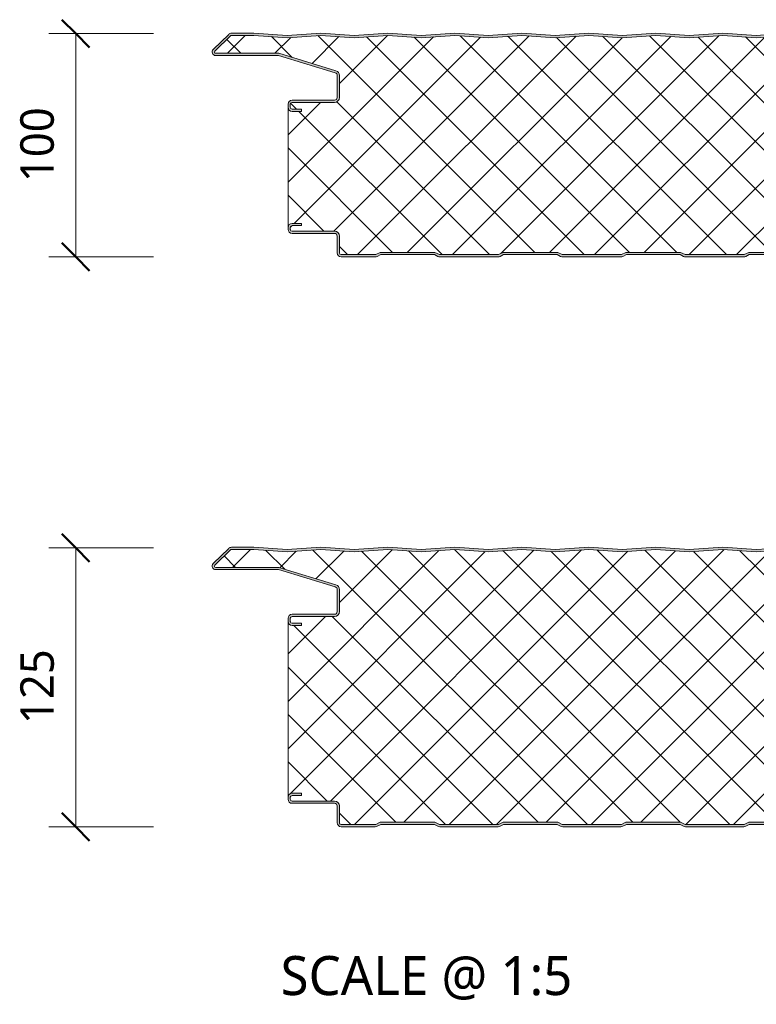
# Model space of a CAD drawing. Header units: millimetres. Extents: x 4765 to 12978, y -1786 to 7163.
# Tile 4 of 13: x 4765 to 5095, y 6337 to 6778. Entities that reach past the tile are written whole.
import ezdxf

# ---------------------------------------------------------------- set-up
doc = ezdxf.new("R2010")
doc.units = ezdxf.units.MM
for name, color, linetype, lineweight in [('A-ANNO-DIMS', 211, 'Continuous', 9), ('A-ANNO-DIMS-5', 211, 'Continuous', 9), ('A-DETL-GENF', 92, 'Continuous', 13), ('G-ANNO-TEXT', 231, 'Continuous', 9)]:
    doc.layers.add(name, color=color, linetype=linetype, lineweight=lineweight)
doc.styles.add('Yu Gothic', font='Yu Gothic.ttf', dxfattribs={"height": 15})
doc.styles.add('Yu Gothic_1', font='Yu Gothic.ttf', dxfattribs={"height": 17.5})
doc.dimstyles.new('Diagonal', dxfattribs={"dimscale": 304.8, "dimtxt": 17.413553, "dimasz": 0.04101, "dimexe": 0.03937, "dimexo": 0.024606, "dimgap": 0.024606, "dimtad": 1, "dimdec": 0, "dimzin": 0, "dimdsep": 46, "dimtxsty": 'Yu Gothic', "dimblk1": 'OBLIQUE', "dimblk2": 'OBLIQUE', "dimsah": 1, "dimcen": 0.09, "dimazin": 0, "dimtfac": 1, "dimtdec": 4, "dimtix": 1, "dimtmove": 0, "dimatfit": 3, "dimfxl": 1, "dimtvp": 1, "dimtfill": 1, "dimtolj": 1, "dimtzin": 0, "dimarcsym": 2})

# ---------------------------------------------------------------- blocks, each defined once
blk = doc.blocks.new('HFX 1000 - SATINLINE - FINELINE - HFX 1000 100mm - SATINLINE - FINELINE-4519711-JOINT 14')
at = {"layer": 'A-DETL-GENF'}
h = blk.add_hatch(color=256, dxfattribs=at)
h.paths.add_polyline_path([(1.8, 0), (17.49, 0.06), (17.94, 0.22), (19.54, 1), (43.5, 1), (45.51, 0.06), (46, 0), (72.49, 0.06), (72.94, 0.22), (74.5, 1), (98.59, 0.96), (100.51, 0.06), (101, 0), (127.49, 0.06), (127.94, 0.22), (129.5, 1), (153.54, 0.98), (155.51, 0.06), (156, 0), (182.49, 0.06), (182.94, 0.22), (184.5, 1), (208.5, 1), (210.51, 0.06), (211, 0), (237.49, 0.06), (237.94, 0.22), (239.5, 1), (263.5, 1), (265.51, 0.06), (266, 0), (292.49, 0.06), (292.94, 0.22), (294.5, 1), (318.5, 1), (320.51, 0.06), (321, 0), (347.49, 0.06), (347.94, 0.22), (349.5, 1), (373.5, 1), (375.51, 0.06), (376, 0), (402.49, 0.06), (402.94, 0.22), (404.5, 1), (428.59, 0.96), (430.51, 0.06), (431, 0), (457.49, 0.06), (457.94, 0.22), (459.5, 1), (483.5, 1), (485.51, 0.06), (486, 0), (512.49, 0.06), (512.94, 0.22), (514.5, 1), (538.5, 1), (540.51, 0.06), (541, 0), (567.49, 0.06), (567.94, 0.22), (569.5, 1), (593.5, 1), (595.51, 0.06), (596, 0), (622.49, 0.06), (622.94, 0.22), (624.5, 1), (648.5, 1), (650.51, 0.06), (651, 0), (677.49, 0.06), (677.94, 0.22), (679.5, 1), (703.5, 1), (705.51, 0.06), (706, 0), (732.49, 0.06), (732.94, 0.22), (734.5, 1), (758.5, 1), (760.51, 0.06), (761, 0), (787.49, 0.06), (787.94, 0.22), (789.5, 1), (813.54, 0.98), (815.51, 0.06), (816, 0), (842.49, 0.06), (842.94, 0.22), (844.5, 1), (868.5, 1), (870.51, 0.06), (871, 0), (897.49, 0.06), (897.94, 0.22), (899.5, 1), (923.5, 1), (925.51, 0.06), (926, 0), (952.49, 0.06), (952.94, 0.22), (954.5, 1), (978.5, 1), (980.51, 0.06), (981, 0), (996.6, 0.05), (996.67, 0.06), (997.1, 0.24), (997.48, 0.53), (997.76, 0.9), (997.94, 1.33), (998, 2.18), (998, 5.96), (997.9, 6.53), (997.76, 6.86), (997.48, 7.23), (997, 7.58), (993.22, 9.76), (992.72, 9.95), (992.32, 10), (978.89, 10.04), (978.6, 10.16), (978.35, 10.35), (978.16, 10.6), (978.04, 10.89), (978, 11.2), (978, 13.2), (977.94, 13.67), (977.76, 14.1), (977.48, 14.47), (977, 14.8), (976.67, 14.94), (976.2, 15), (972, 15), (972, 14), (976.41, 13.97), (976.77, 13.77), (976.98, 13.41), (977, 13.2), (977, 11.2), (977.08, 10.63), (977.38, 9.99), (977.65, 9.64), (978.1, 9.29), (978.74, 9.06), (979.2, 9), (992.54, 9), (996.77, 6.53), (996.98, 6.17), (997, 5.96), (996.98, 1.59), (996.77, 1.23), (996.41, 1.03), (996.2, 1), (980.74, 1), (978.63, 2), (954.27, 2), (952.27, 1), (925.74, 1), (923.74, 2), (899.27, 2), (897.27, 1), (870.74, 1), (868.74, 2), (844.27, 2), (842.27, 1), (815.74, 1), (813.74, 2), (789.27, 2), (787.27, 1), (760.74, 1), (758.74, 2), (734.27, 2), (732.27, 1), (705.74, 1), (703.74, 2), (679.27, 2), (677.27, 1), (650.74, 1), (648.74, 2), (624.27, 2), (622.27, 1), (595.74, 1), (593.74, 2), (569.27, 2), (567.27, 1), (540.74, 1), (538.74, 2), (514.27, 2), (512.27, 1), (485.74, 1), (483.74, 2), (459.27, 2), (457.27, 1), (430.74, 1), (428.74, 2), (404.27, 2), (402.27, 1), (375.74, 1), (373.74, 2), (349.27, 2), (347.27, 1), (320.74, 1), (318.74, 2), (294.27, 2), (292.27, 1), (265.74, 1), (263.74, 2), (239.27, 2), (237.27, 1), (210.74, 1), (208.74, 2), (184.27, 2), (182.27, 1), (155.74, 1), (153.74, 2), (129.27, 2), (127.27, 1), (100.74, 1), (98.74, 2), (74.27, 2), (72.27, 1), (45.74, 1), (43.74, 2), (19.27, 2), (17.27, 1), (1.59, 1.03), (1.23, 1.23), (1.03, 1.59), (1, 2), (1, 9.3), (0.87, 9.99), (0.71, 10.4), (0.36, 10.86), (-0.1, 11.21), (-0.63, 11.43), (-1.2, 11.5), (-20.41, 11.53), (-20.77, 11.73), (-20.97, 12.09), (-21, 12.3), (-20.97, 13.41), (-20.77, 13.77), (-20.41, 13.97), (-20.2, 14), (-16, 14), (-16, 15), (-20.2, 15), (-20.81, 14.88), (-21.25, 14.64), (-21.59, 14.31), (-21.84, 13.91), (-21.97, 13.46), (-22, 13.2), (-21.98, 12.18), (-21.94, 11.83), (-21.76, 11.4), (-21.47, 11.03), (-21, 10.7), (-20.67, 10.56), (-20.2, 10.5), (-0.89, 10.46), (-0.6, 10.34), (-0.23, 9.99), (-0.16, 9.9), (-0.04, 9.61), (0, 9.3), (0, 1.8), (0.1, 1.23), (0.24, 0.9), (0.53, 0.53), (1, 0.2), (1.33, 0.06), (1.59, 0.03)])
h.paths.add_polyline_path([(972, 65.19), (976.2, 65.19), (976.67, 65.26), (977.1, 65.44), (977.48, 65.72), (977.76, 66.09), (977.94, 66.53), (978, 66.99), (978.04, 69.31), (978.16, 69.59), (978.35, 69.84), (978.63, 70.05), (978.89, 70.15), (979.2, 70.19), (992.72, 70.25), (992.79, 70.26), (993.22, 70.44), (997.1, 72.67), (997.48, 72.96), (997.76, 73.33), (997.94, 73.77), (998, 74.62), (998, 78.39), (997.9, 78.96), (997.76, 79.29), (997.48, 79.67), (997, 79.99), (996.6, 80.14), (996.04, 80.19), (966.7, 80.16), (966.36, 80.06), (965.76, 79.67), (965.38, 79.4), (964.92, 79.33), (964.48, 79.48), (963.68, 80.04), (963.32, 80.16), (962.95, 80.19), (953.89, 80.24), (953.47, 80.46), (953.35, 80.55), (953.16, 80.79), (953.04, 81.08), (953, 81.39), (953, 88.39), (952.9, 88.97), (952.76, 89.29), (952.48, 89.67), (952, 89.99), (951.67, 90.13), (951.1, 90.19), (913.85, 90.23), (913.56, 90.35), (913.07, 90.77), (903.62, 99.92), (903.28, 100.09), (902.91, 100.18), (902.53, 100.19), (892.52, 100.19), (877.58, 99.2), (862.66, 100.2), (847.58, 99.2), (832.66, 100.2), (817.58, 99.2), (802.66, 100.2), (787.58, 99.2), (772.66, 100.2), (757.58, 99.2), (742.66, 100.2), (727.58, 99.2), (712.66, 100.2), (697.58, 99.2), (682.66, 100.2), (667.58, 99.2), (652.66, 100.2), (637.58, 99.2), (622.66, 100.2), (607.58, 99.2), (592.66, 100.2), (577.58, 99.2), (562.66, 100.2), (547.58, 99.2), (532.66, 100.2), (517.58, 99.2), (502.66, 100.2), (487.58, 99.2), (472.66, 100.2), (457.58, 99.2), (442.66, 100.2), (427.58, 99.2), (412.66, 100.2), (397.58, 99.2), (382.66, 100.2), (367.58, 99.2), (352.66, 100.2), (337.58, 99.2), (322.66, 100.2), (307.58, 99.2), (292.66, 100.2), (277.58, 99.2), (262.66, 100.2), (247.58, 99.2), (232.66, 100.2), (217.58, 99.2), (202.66, 100.2), (187.58, 99.2), (172.66, 100.2), (157.58, 99.2), (142.66, 100.2), (127.58, 99.2), (112.66, 100.2), (97.58, 99.2), (82.66, 100.2), (67.58, 99.2), (52.66, 100.2), (37.58, 99.2), (22.66, 100.2), (7.58, 99.2), (-7.34, 100.2), (-22.42, 99.2), (-37.34, 100.19), (-47.33, 100.19), (-47.79, 100.14), (-48.22, 99.96), (-48.59, 99.68), (-55.75, 92.65), (-55.95, 92.11), (-55.99, 91.93), (-55.95, 91.44), (-55.88, 91.19), (-55.7, 90.86), (-55.44, 90.58), (-55.13, 90.37), (-54.54, 90.21), (-54.4, 90.19), (-26.2, 90.15), (-0.56, 82.27), (-0.33, 82.09), (-0.14, 81.82), (-0.04, 81.56), (0, 81.26), (-0.04, 71.08), (-0.16, 70.79), (-0.35, 70.55), (-0.6, 70.36), (-0.89, 70.24), (-1.2, 70.19), (-20.2, 70.19), (-20.67, 70.13), (-21.1, 69.95), (-21.47, 69.67), (-21.76, 69.29), (-21.94, 68.86), (-22, 68.04), (-22, 66.99), (-21.94, 66.53), (-21.76, 66.09), (-21.47, 65.72), (-21.1, 65.44), (-20.67, 65.26), (-20.2, 65.19), (-16, 65.19), (-16, 66.19), (-20.41, 66.22), (-20.77, 66.43), (-20.97, 66.79), (-21, 66.99), (-20.97, 68.6), (-20.77, 68.96), (-20.41, 69.17), (-20.2, 69.19), (-1.2, 69.19), (-0.63, 69.27), (-0.1, 69.49), (0.47, 69.99), (0.71, 70.29), (0.93, 70.83), (1, 71.39), (1, 81.26), (0.93, 81.83), (0.71, 82.36), (0.39, 82.79), (-0.05, 83.14), (-0.56, 83.37), (-26.2, 91.19), (-54.54, 91.21), (-54.82, 91.37), (-54.97, 91.62), (-54.99, 91.87), (-54.88, 92.14), (-54.67, 92.37), (-47.66, 99.19), (-37.37, 99.19), (-22.33, 98.19), (-7.34, 99.2), (7.66, 98.19), (22.66, 99.2), (37.66, 98.19), (52.66, 99.2), (67.66, 98.19), (82.66, 99.2), (97.66, 98.19), (112.66, 99.2), (127.66, 98.19), (142.66, 99.2), (157.66, 98.19), (172.66, 99.2), (187.66, 98.19), (202.66, 99.2), (217.66, 98.19), (232.66, 99.2), (247.66, 98.19), (262.66, 99.2), (277.66, 98.19), (292.66, 99.2), (307.66, 98.19), (322.66, 99.2), (337.66, 98.19), (352.66, 99.2), (367.66, 98.19), (382.66, 99.2), (397.66, 98.19), (412.66, 99.2), (427.66, 98.19), (442.66, 99.2), (457.66, 98.19), (472.66, 99.2), (487.66, 98.19), (502.66, 99.2), (517.66, 98.19), (532.66, 99.2), (547.66, 98.19), (562.66, 99.2), (577.66, 98.19), (592.66, 99.2), (607.66, 98.19), (622.66, 99.2), (637.66, 98.19), (652.66, 99.2), (667.66, 98.19), (682.66, 99.2), (697.66, 98.19), (713.04, 99.17), (727.66, 98.19), (742.66, 99.2), (757.66, 98.19), (772.66, 99.2), (787.66, 98.19), (802.66, 99.2), (817.66, 98.19), (832.66, 99.2), (847.66, 98.19), (862.66, 99.2), (877.66, 98.19), (892.56, 99.19), (902.99, 99.19), (912.62, 89.82), (913.07, 89.48), (913.59, 89.27), (914.15, 89.19), (951.41, 89.17), (951.77, 88.96), (951.98, 88.6), (952, 88.39), (952, 81.39), (952.08, 80.83), (952.3, 80.29), (952.65, 79.84), (953.1, 79.49), (953.63, 79.27), (954.2, 79.19), (963.35, 79.19), (963.67, 78.83), (964.07, 78.56), (964.52, 78.39), (965, 78.33), (965.66, 78.45), (965.93, 78.56), (966.33, 78.83), (966.65, 79.19), (996.41, 79.17), (996.77, 78.96), (996.98, 78.6), (997, 78.39), (996.98, 74.03), (996.77, 73.67), (996.6, 73.54), (992.54, 71.19), (979.2, 71.19), (978.63, 71.12), (978.1, 70.9), (977.65, 70.55), (977.25, 69.99), (977.08, 69.56), (977, 68.99), (976.98, 66.79), (976.77, 66.43), (976.41, 66.22), (976.19, 66.19), (972, 66.19)])
h = blk.add_hatch(dxfattribs=at)
h.set_pattern_fill('FP_3', color=256, style=0, pattern_type=2)
h.set_pattern_definition([(45, (-4907.427, -6672.201), (-10.606602, 10.606602), []), (135, (-4907.427, -6672.201), (-10.606602, -10.606602), [])])
h.paths.add_polyline_path([(17.27, 1), (19.27, 2), (43.74, 2), (45.74, 1), (72.27, 1), (74.27, 2), (98.74, 2), (100.74, 1), (127.27, 1), (129.27, 2), (153.74, 2), (155.74, 1), (182.27, 1), (184.27, 2), (208.74, 2), (210.74, 1), (237.27, 1), (239.27, 2), (263.74, 2), (265.74, 1), (292.27, 1), (294.27, 2), (318.74, 2), (320.74, 1), (347.27, 1), (349.27, 2), (373.74, 2), (375.74, 1), (402.27, 1), (404.27, 2), (428.74, 2), (430.74, 1), (457.27, 1), (459.27, 2), (483.74, 2), (485.74, 1), (512.27, 1), (514.27, 2), (538.74, 2), (540.74, 1), (567.27, 1), (569.27, 2), (593.74, 2), (595.74, 1), (622.27, 1), (624.27, 2), (648.74, 2), (650.74, 1), (677.27, 1), (679.27, 2), (703.74, 2), (705.74, 1), (732.27, 1), (734.27, 2), (758.74, 2), (760.74, 1), (787.27, 1), (789.27, 2), (813.74, 2), (815.74, 1), (842.27, 1), (844.27, 2), (868.74, 2), (870.74, 1), (897.27, 1), (899.27, 2), (923.74, 2), (925.74, 1), (952.27, 1), (954.27, 2), (978.74, 2), (980.74, 1), (996.41, 1.03), (996.77, 1.23), (996.9, 1.4), (997, 1.8), (997, 5.96), (996.9, 6.36), (996.6, 6.65), (992.54, 9), (979.2, 9), (978.63, 9.07), (978.1, 9.29), (977.65, 9.64), (977.3, 10.1), (977.08, 10.63), (977, 11.2), (977, 13.2), (976.9, 13.6), (976.6, 13.89), (976.2, 14), (972, 14), (972, 15), (976.2, 15), (976.67, 14.94), (977.1, 14.76), (977.48, 14.47), (977.76, 14.1), (977.94, 13.67), (978, 13.2), (978, 66.99), (977.94, 66.53), (977.76, 66.09), (977.48, 65.72), (977.1, 65.44), (976.67, 65.26), (976.2, 65.19), (972, 65.19), (972, 66.19), (976.41, 66.22), (976.77, 66.43), (976.9, 66.59), (977, 66.99), (977, 68.99), (977.08, 69.56), (977.3, 70.09), (977.65, 70.55), (978.1, 70.9), (978.63, 71.12), (979.2, 71.19), (992.54, 71.19), (996.77, 73.67), (996.9, 73.83), (997, 74.23), (997, 78.39), (996.9, 78.79), (996.6, 79.09), (996.2, 79.19), (966.65, 79.19), (966.33, 78.83), (965.93, 78.56), (965.48, 78.39), (965, 78.33), (964.52, 78.39), (964.07, 78.56), (963.67, 78.83), (963.35, 79.19), (954.2, 79.19), (953.63, 79.27), (953.1, 79.49), (952.65, 79.84), (952.3, 80.29), (952.08, 80.83), (952, 81.39), (952, 88.39), (951.9, 88.79), (951.6, 89.09), (951.2, 89.19), (914.15, 89.19), (913.59, 89.27), (913.07, 89.48), (912.62, 89.82), (902.99, 99.19), (892.56, 99.19), (877.66, 98.19), (862.66, 99.2), (847.66, 98.19), (832.66, 99.2), (817.66, 98.19), (802.66, 99.2), (787.66, 98.19), (772.66, 99.2), (757.66, 98.19), (742.66, 99.2), (727.66, 98.19), (712.66, 99.2), (697.66, 98.19), (682.66, 99.2), (667.66, 98.19), (652.66, 99.2), (637.66, 98.19), (622.66, 99.2), (607.66, 98.19), (592.66, 99.2), (577.66, 98.19), (562.66, 99.2), (547.66, 98.19), (532.66, 99.2), (517.66, 98.19), (502.66, 99.2), (487.66, 98.19), (472.66, 99.2), (457.66, 98.19), (442.66, 99.2), (427.66, 98.19), (412.66, 99.2), (397.66, 98.19), (382.66, 99.2), (367.66, 98.19), (352.66, 99.2), (337.66, 98.19), (322.66, 99.2), (307.66, 98.19), (292.66, 99.2), (277.66, 98.19), (262.66, 99.2), (247.66, 98.19), (232.66, 99.2), (217.66, 98.19), (202.66, 99.2), (187.66, 98.19), (172.66, 99.2), (157.66, 98.19), (142.66, 99.2), (127.66, 98.19), (112.66, 99.2), (97.66, 98.19), (82.66, 99.2), (67.66, 98.19), (52.66, 99.2), (37.66, 98.19), (22.66, 99.2), (7.66, 98.19), (-7.34, 99.2), (-22.33, 98.19), (-37.37, 99.19), (-47.66, 99.19), (-54.91, 92.11), (-54.97, 91.99), (-54.95, 91.57), (-54.79, 91.34), (-54.54, 91.21), (-54.4, 91.19), (-26.2, 91.19), (-0.56, 83.37), (-0.05, 83.14), (0.39, 82.79), (0.72, 82.34), (0.93, 81.82), (1, 81.26), (1, 71.39), (0.93, 70.83), (0.71, 70.29), (0.36, 69.84), (-0.1, 69.49), (-0.63, 69.27), (-1.2, 69.19), (-20.41, 69.17), (-20.77, 68.96), (-20.89, 68.79), (-21, 68.39), (-21, 66.99), (-20.89, 66.59), (-20.6, 66.3), (-20.2, 66.19), (-16, 66.19), (-16, 65.19), (-20.2, 65.19), (-20.67, 65.26), (-21.1, 65.44), (-21.47, 65.72), (-21.76, 66.09), (-21.94, 66.53), (-22, 66.99), (-22, 13.2), (-21.94, 13.67), (-21.76, 14.1), (-21.47, 14.47), (-21.1, 14.76), (-20.67, 14.94), (-20.2, 15), (-16, 15), (-16, 14), (-20.41, 13.97), (-20.77, 13.77), (-20.89, 13.6), (-21, 13.2), (-21, 12.3), (-20.89, 11.9), (-20.6, 11.61), (-20.2, 11.5), (-1.2, 11.5), (-0.63, 11.43), (-0.1, 11.21), (0.36, 10.86), (0.71, 10.4), (0.93, 9.87), (1, 9.3), (1, 1.8), (1.11, 1.4), (1.4, 1.11), (1.8, 1)])
for p, q in [((-48.59, 99.68), (-55.51, 92.94)), ((-47.66, 99.19), (-54.82, 92.22)), ((-37.37, 99.19), (-47.66, 99.19)), ((-37.34, 100.19), (-47.33, 100.19)), ((-22.33, 98.19), (-37.37, 99.19)), ((-22.34, 99.19), (-37.34, 100.19)), ((-7.34, 100.2), (-22.34, 99.19)), ((-7.34, 99.2), (-22.33, 98.19)), ((7.66, 99.19), (-7.34, 100.2)), ((7.66, 98.19), (-7.34, 99.2)), ((22.66, 100.2), (7.66, 99.19)), ((22.66, 99.2), (7.66, 98.19)), ((37.66, 99.19), (22.66, 100.2)), ((37.66, 98.19), (22.66, 99.2)), ((52.66, 100.2), (37.66, 99.19)), ((52.66, 99.2), (37.66, 98.19)), ((67.66, 99.19), (52.66, 100.2)), ((67.66, 98.19), (52.66, 99.2)), ((82.66, 100.2), (67.66, 99.19)), ((82.66, 99.2), (67.66, 98.19)), ((97.66, 99.19), (82.66, 100.2)), ((97.66, 98.19), (82.66, 99.2)), ((112.66, 100.2), (97.66, 99.19)), ((112.66, 99.2), (97.66, 98.19)), ((127.66, 99.19), (112.66, 100.2)), ((127.66, 98.19), (112.66, 99.2)), ((142.66, 100.2), (127.66, 99.19)), ((142.66, 99.2), (127.66, 98.19)), ((157.66, 99.19), (142.66, 100.2)), ((157.66, 98.19), (142.66, 99.2)), ((172.66, 100.2), (157.66, 99.19)), ((172.66, 99.2), (157.66, 98.19)), ((187.66, 99.19), (172.66, 100.2)), ((187.66, 98.19), (172.66, 99.2)), ((202.66, 100.2), (187.66, 99.19)), ((202.66, 99.2), (187.66, 98.19)), ((-54.4, 91.19), (-26.2, 91.19)), ((-54.4, 90.19), (-26.35, 90.19)), ((-26.35, 90.19), (-0.85, 82.41)), ((-26.2, 91.19), (-0.56, 83.37)), ((0, 81.26), (0, 71.39)), ((1, 81.26), (1, 71.39)), ((-22, 68.39), (-22, 66.99)), ((-22, 66.99), (-22, 13.2)), ((-21, 68.39), (-21, 66.99)), ((-1.2, 70.19), (-20.2, 70.19)), ((-1.2, 69.19), (-20.2, 69.19)), ((-20.2, 66.19), (-16, 66.19)), ((-16, 66.19), (-16, 65.19)), ((-16, 65.19), (-20.2, 65.19)), ((-20.2, 15), (-16, 15)), ((-16, 14), (-20.2, 14)), ((-16, 15), (-16, 14)), ((-22, 13.2), (-22, 12.3)), ((-21, 13.2), (-21, 12.3)), ((-20.2, 11.5), (-1.2, 11.5)), ((-20.2, 10.5), (-1.2, 10.5)), ((0, 9.3), (0, 1.8)), ((1, 9.3), (1, 1.8)), ((1.8, 1), (17.27, 1)), ((17.27, 1), (19.27, 2)), ((17.94, 0.22), (19.5, 1)), ((19.27, 2), (43.74, 2)), ((19.5, 1), (43.5, 1)), ((43.5, 1), (45.06, 0.22)), ((43.74, 2), (45.74, 1)), ((45.74, 1), (72.27, 1)), ((72.27, 1), (74.27, 2)), ((72.94, 0.22), (74.5, 1)), ((74.27, 2), (98.74, 2)), ((74.5, 1), (98.5, 1)), ((98.5, 1), (100.06, 0.22)), ((98.74, 2), (100.74, 1)), ((100.74, 1), (127.27, 1)), ((127.27, 1), (129.27, 2)), ((127.94, 0.22), (129.5, 1)), ((129.27, 2), (153.74, 2)), ((129.5, 1), (153.5, 1)), ((153.5, 1), (155.06, 0.22)), ((153.74, 2), (155.74, 1)), ((155.74, 1), (182.27, 1)), ((182.27, 1), (184.27, 2)), ((182.94, 0.22), (184.5, 1)), ((184.27, 2), (208.74, 2)), ((184.5, 1), (208.5, 1)), ((1.8, 0), (17.01, 0)), ((46, 0), (72.01, 0)), ((101, 0), (127.01, 0)), ((156, 0), (182.01, 0))]:
    blk.add_line(p, q, dxfattribs=at)
for centre, radius, start, end in [((-47.33, 98.39), 1.8, 90, 134.2415), ((-54.4, 91.79), 1.6, 134.2415, 270), ((-54.4, 91.79), 0.6, 134.2415, 270), ((-1.2, 81.26), 1.2, 0, 73.0233), ((-1.2, 81.26), 2.2, 0, 73.0233), ((-1.2, 71.39), 1.2, 270, 0), ((-1.2, 71.39), 2.2, 270, 0), ((-20.2, 68.39), 1.8, 90, 180), ((-20.2, 66.99), 1.8, 180, 270), ((-20.2, 68.39), 0.8, 90, 180), ((-20.2, 68.39), 0.8, 150, 180), ((-20.2, 66.99), 0.8, 180, 210), ((-20.2, 66.99), 0.8, 180, 270), ((-20.2, 13.2), 1.8, 90, 179.9117), ((-20.2, 13.2), 0.8, 90, 180), ((-20.2, 13.2), 0.8, 150, 180), ((-20.2, 12.3), 1.8, 180, 270), ((-20.2, 12.3), 0.8, 180, 210), ((-20.2, 12.3), 0.8, 180, 270), ((-1.2, 9.3), 2.2, 0, 90), ((-1.2, 9.3), 1.2, 360, 90), ((1.8, 1.8), 1.8, 180, 270), ((1.8, 1.8), 0.8, 180, 210), ((1.8, 1.8), 0.8, 180, 270), ((17.01, 2.1), 2.1, 270, 296.5651), ((46, 2.1), 2.1, 243.4349, 270), ((72.01, 2.1), 2.1, 270, 296.5651), ((101, 2.1), 2.1, 243.4349, 270), ((127.01, 2.1), 2.1, 270, 296.5651), ((156, 2.1), 2.1, 243.4349, 270), ((182.01, 2.1), 2.1, 270, 296.5651)]:
    blk.add_arc(centre, radius, start, end, dxfattribs=at)
blk = doc.blocks.new('HFX 1000 - SATINLINE - FINELINE - HFX 1000 125mm - SATINLINE - FINELINE-4519713-JOINT 14')
at = {"layer": 'A-DETL-GENF'}
h = blk.add_hatch(color=256, dxfattribs=at)
h.paths.add_polyline_path([(3.1, 0), (17.49, 0.06), (17.94, 0.22), (19.5, 1), (43.54, 0.98), (45.51, 0.06), (46, 0), (72.49, 0.06), (72.94, 0.22), (74.5, 1), (98.5, 1), (100.51, 0.06), (101, 0), (127.49, 0.06), (127.94, 0.22), (129.5, 1), (153.5, 1), (155.51, 0.06), (156, 0), (182.49, 0.06), (182.94, 0.22), (184.5, 1), (208.5, 1), (210.51, 0.06), (211, 0), (237.49, 0.06), (237.94, 0.22), (239.5, 1), (263.5, 1), (265.51, 0.06), (266, 0), (292.49, 0.06), (292.94, 0.22), (294.5, 1), (318.5, 1), (320.51, 0.06), (321, 0), (347.49, 0.06), (347.94, 0.22), (349.5, 1), (373.54, 0.98), (375.51, 0.06), (376, 0), (402.49, 0.06), (402.94, 0.22), (404.5, 1), (428.5, 1), (430.51, 0.06), (431, 0), (457.49, 0.06), (457.94, 0.22), (459.5, 1), (483.5, 1), (485.51, 0.06), (486, 0), (512.49, 0.06), (512.94, 0.22), (514.5, 1), (538.5, 1), (540.51, 0.06), (541, 0), (567.49, 0.06), (567.94, 0.22), (569.5, 1), (593.5, 1), (595.51, 0.06), (596, 0), (622.49, 0.06), (622.94, 0.22), (624.5, 1), (648.5, 1), (650.51, 0.06), (651, 0), (677.49, 0.06), (677.94, 0.22), (679.5, 1), (703.5, 1), (705.51, 0.06), (706, 0), (732.49, 0.06), (732.94, 0.22), (734.5, 1), (758.5, 1), (760.51, 0.06), (761, 0), (787.49, 0.06), (787.94, 0.22), (789.5, 1), (813.5, 1), (815.51, 0.06), (816, 0), (842.49, 0.06), (842.94, 0.22), (844.5, 1), (868.5, 1), (870.51, 0.06), (871, 0), (897.49, 0.06), (897.94, 0.22), (899.5, 1), (923.5, 1), (925.51, 0.06), (926, 0), (952.49, 0.06), (952.94, 0.22), (954.5, 1), (978.5, 1), (980.51, 0.06), (981, 0), (996.6, 0.05), (996.67, 0.06), (997.1, 0.24), (997.48, 0.53), (997.76, 0.9), (997.94, 1.33), (998, 2.18), (998, 5.96), (997.9, 6.53), (997.76, 6.86), (997.48, 7.23), (997, 7.58), (993.22, 9.76), (992.72, 9.95), (992.32, 10), (978.89, 10.04), (978.44, 10.29), (978.35, 10.35), (978.16, 10.6), (978.04, 10.89), (978, 11.2), (978, 13.2), (977.94, 13.67), (977.76, 14.1), (977.48, 14.47), (977, 14.8), (976.67, 14.94), (976.2, 15), (972, 15), (972, 14), (976.41, 13.97), (976.77, 13.77), (976.98, 13.41), (977, 13.2), (977, 11.2), (977.08, 10.63), (977.3, 10.1), (977.65, 9.64), (978.1, 9.29), (978.74, 9.06), (979.2, 9), (992.54, 9), (996.77, 6.53), (996.98, 6.17), (997, 5.96), (996.98, 1.59), (996.77, 1.23), (996.41, 1.03), (996.2, 1), (980.74, 1), (978.63, 2), (954.27, 2), (952.27, 1), (925.74, 1), (923.74, 2), (899.27, 2), (897.27, 1), (870.74, 1), (868.74, 2), (844.27, 2), (842.27, 1), (815.74, 1), (813.74, 2), (789.27, 2), (787.27, 1), (760.74, 1), (758.74, 2), (734.27, 2), (732.27, 1), (705.74, 1), (703.74, 2), (679.27, 2), (677.27, 1), (650.74, 1), (648.74, 2), (624.27, 2), (622.27, 1), (595.74, 1), (593.74, 2), (569.27, 2), (567.27, 1), (540.74, 1), (538.74, 2), (514.27, 2), (512.27, 1), (485.74, 1), (483.74, 2), (459.27, 2), (457.27, 1), (430.74, 1), (428.74, 2), (404.27, 2), (402.27, 1), (375.74, 1), (373.74, 2), (349.27, 2), (347.27, 1), (320.74, 1), (318.74, 2), (294.27, 2), (292.27, 1), (265.74, 1), (263.74, 2), (239.27, 2), (237.27, 1), (210.74, 1), (208.74, 2), (184.27, 2), (182.27, 1), (155.74, 1), (153.74, 2), (129.27, 2), (127.27, 1), (100.74, 1), (98.74, 2), (74.27, 2), (72.27, 1), (45.74, 1), (43.74, 2), (19.27, 2), (17.27, 1), (1.59, 1.03), (1.23, 1.23), (1.03, 1.59), (1, 2), (1, 9.3), (0.93, 9.87), (0.71, 10.4), (0.36, 10.86), (-0.1, 11.21), (-0.63, 11.43), (-1.2, 11.5), (-20.41, 11.53), (-20.77, 11.73), (-20.97, 12.09), (-21, 12.3), (-20.97, 13.41), (-20.77, 13.77), (-20.41, 13.97), (-20.2, 14), (-16, 14), (-16, 15), (-20.2, 15), (-20.81, 14.88), (-21.25, 14.64), (-21.59, 14.31), (-21.84, 13.91), (-21.97, 13.46), (-22, 13.2), (-21.98, 12.18), (-21.94, 11.83), (-21.76, 11.4), (-21.47, 11.03), (-21, 10.7), (-20.67, 10.56), (-20.2, 10.5), (-0.89, 10.46), (-0.53, 10.29), (-0.35, 10.15), (-0.1, 9.75), (-0.04, 9.61), (0, 9.3), (0, 1.8), (0.1, 1.23), (0.24, 0.9), (0.53, 0.53), (1, 0.2), (1.33, 0.06), (1.9, 0), (2.8, 0)])
h.paths.add_polyline_path([(972, 90.19), (976.2, 90.19), (976.67, 90.26), (977.1, 90.44), (977.48, 90.72), (977.76, 91.09), (977.94, 91.53), (978, 91.99), (978.04, 94.31), (978.16, 94.59), (978.35, 94.84), (978.63, 95.05), (978.89, 95.15), (979.2, 95.19), (992.72, 95.25), (992.79, 95.26), (993.22, 95.44), (997.1, 97.67), (997.48, 97.96), (997.76, 98.33), (997.94, 98.77), (998, 99.62), (998, 103.39), (997.9, 103.96), (997.76, 104.29), (997.48, 104.67), (997, 104.99), (996.6, 105.14), (996.04, 105.19), (966.65, 105.14), (966.33, 105.04), (965.76, 104.67), (965.38, 104.4), (964.92, 104.33), (964.48, 104.48), (963.67, 105.04), (963.32, 105.16), (962.95, 105.19), (953.89, 105.24), (953.6, 105.36), (953.35, 105.55), (953.1, 105.94), (953.04, 106.08), (953, 106.39), (953, 113.39), (952.94, 113.86), (952.65, 114.44), (952.48, 114.67), (952, 114.99), (951.67, 115.13), (950.84, 115.19), (913.85, 115.23), (913.56, 115.35), (913.07, 115.77), (903.62, 124.92), (903.28, 125.09), (902.91, 125.18), (901.97, 125.19), (892.52, 125.19), (877.58, 124.2), (862.61, 125.2), (847.58, 124.2), (832.57, 125.19), (817.58, 124.2), (802.66, 125.2), (787.58, 124.2), (772.66, 125.2), (757.58, 124.2), (742.66, 125.2), (727.58, 124.2), (712.66, 125.2), (697.58, 124.2), (682.66, 125.2), (667.58, 124.2), (652.66, 125.2), (637.58, 124.2), (622.65, 125.2), (607.58, 124.2), (592.66, 125.2), (577.58, 124.2), (562.61, 125.2), (547.58, 124.2), (532.66, 125.2), (517.58, 124.2), (502.66, 125.2), (487.58, 124.2), (472.66, 125.2), (457.58, 124.2), (442.53, 125.19), (427.58, 124.2), (412.66, 125.2), (397.58, 124.2), (382.66, 125.2), (367.58, 124.2), (352.66, 125.2), (337.58, 124.2), (322.66, 125.2), (307.58, 124.2), (292.65, 125.2), (277.58, 124.2), (262.66, 125.2), (247.58, 124.2), (232.66, 125.2), (217.58, 124.2), (202.61, 125.2), (187.58, 124.2), (172.66, 125.2), (157.58, 124.2), (142.66, 125.2), (127.58, 124.2), (112.66, 125.2), (97.58, 124.2), (82.66, 125.2), (67.58, 124.2), (52.66, 125.2), (37.58, 124.2), (22.66, 125.2), (7.58, 124.2), (-7.75, 125.17), (-22.42, 124.2), (-37.37, 125.19), (-47.66, 125.15), (-47.79, 125.14), (-48.22, 124.96), (-48.59, 124.68), (-55.75, 117.65), (-55.95, 117.11), (-55.98, 116.71), (-55.95, 116.44), (-55.88, 116.19), (-55.7, 115.86), (-55.44, 115.58), (-54.9, 115.29), (-54.77, 115.24), (-54.4, 115.19), (-26.2, 115.15), (-0.56, 107.27), (-0.33, 107.09), (-0.14, 106.82), (-0.04, 106.56), (0, 106.26), (-0.04, 96.08), (-0.16, 95.79), (-0.35, 95.55), (-0.63, 95.34), (-0.89, 95.24), (-1.2, 95.19), (-20.41, 95.17), (-20.67, 95.13), (-21.1, 94.95), (-21.47, 94.67), (-21.76, 94.29), (-21.94, 93.86), (-22, 93.04), (-22, 91.99), (-21.94, 91.53), (-21.76, 91.09), (-21.47, 90.72), (-21.1, 90.44), (-20.67, 90.26), (-20.2, 90.19), (-16, 90.19), (-16, 91.19), (-20.41, 91.22), (-20.77, 91.43), (-20.97, 91.79), (-21, 91.99), (-20.97, 93.6), (-20.77, 93.96), (-20.41, 94.17), (-20.2, 94.19), (-1.2, 94.19), (-0.63, 94.27), (-0.1, 94.49), (0.36, 94.84), (0.71, 95.29), (0.93, 95.83), (1, 96.39), (1, 106.26), (0.93, 106.82), (0.72, 107.34), (0.39, 107.79), (-0.05, 108.14), (-0.56, 108.37), (-26.2, 116.19), (-54.54, 116.21), (-54.82, 116.37), (-54.95, 116.57), (-54.99, 116.87), (-54.88, 117.14), (-54.67, 117.37), (-47.66, 124.19), (-37.37, 124.19), (-22.33, 123.19), (-7.34, 124.2), (7.66, 123.19), (22.66, 124.2), (37.66, 123.19), (52.66, 124.2), (67.66, 123.19), (82.66, 124.2), (97.66, 123.19), (112.66, 124.2), (127.66, 123.19), (142.66, 124.2), (157.66, 123.19), (172.66, 124.2), (187.66, 123.19), (202.66, 124.2), (217.66, 123.19), (232.66, 124.2), (247.66, 123.19), (262.66, 124.2), (277.66, 123.19), (292.66, 124.2), (307.66, 123.19), (322.66, 124.2), (337.66, 123.19), (352.66, 124.2), (367.66, 123.19), (382.66, 124.2), (397.66, 123.19), (412.66, 124.2), (427.66, 123.19), (442.66, 124.2), (457.66, 123.19), (472.66, 124.2), (487.66, 123.19), (502.66, 124.2), (517.66, 123.19), (532.66, 124.2), (547.66, 123.19), (562.66, 124.2), (577.66, 123.19), (592.66, 124.2), (607.66, 123.19), (622.66, 124.2), (637.66, 123.19), (652.66, 124.2), (667.66, 123.19), (682.66, 124.2), (697.66, 123.19), (712.66, 124.2), (727.66, 123.19), (742.66, 124.2), (757.66, 123.19), (772.66, 124.2), (787.66, 123.19), (802.66, 124.2), (817.66, 123.19), (832.66, 124.2), (847.66, 123.19), (862.66, 124.2), (877.66, 123.19), (892.56, 124.19), (902.99, 124.19), (912.62, 114.82), (913.07, 114.48), (913.59, 114.27), (914.15, 114.19), (951.41, 114.17), (951.77, 113.96), (951.98, 113.6), (952, 113.39), (952, 106.39), (952.08, 105.83), (952.3, 105.29), (952.65, 104.84), (953.1, 104.49), (953.63, 104.27), (954.2, 104.19), (963.35, 104.19), (963.67, 103.83), (964.07, 103.56), (964.52, 103.39), (965, 103.33), (965.66, 103.45), (965.93, 103.56), (966.33, 103.83), (966.65, 104.19), (996.41, 104.17), (996.77, 103.96), (996.98, 103.6), (997, 103.39), (996.98, 99.03), (996.77, 98.67), (996.6, 98.54), (992.54, 96.19), (979.2, 96.19), (978.63, 96.12), (978.1, 95.9), (977.65, 95.55), (977.3, 95.09), (977.08, 94.56), (977, 93.99), (976.98, 91.79), (976.77, 91.43), (976.41, 91.22), (976.2, 91.19), (972, 91.19)])
h = blk.add_hatch(dxfattribs=at)
h.set_pattern_fill('FP_4', color=256, style=0, pattern_type=2)
h.set_pattern_definition([(45, (-4907.427, -6416.905), (-10.606602, 10.606602), []), (135, (-4907.427, -6416.905), (-10.606602, -10.606602), [])])
h.paths.add_polyline_path([(3.1, 1), (17.27, 1), (19.27, 2), (43.74, 2), (45.74, 1), (72.27, 1), (74.27, 2), (98.74, 2), (100.74, 1), (127.27, 1), (129.27, 2), (153.74, 2), (155.74, 1), (182.27, 1), (184.27, 2), (208.74, 2), (210.74, 1), (237.27, 1), (239.27, 2), (263.74, 2), (265.74, 1), (292.27, 1), (294.27, 2), (318.74, 2), (320.74, 1), (347.27, 1), (349.27, 2), (373.74, 2), (375.74, 1), (402.27, 1), (404.27, 2), (428.74, 2), (430.74, 1), (457.27, 1), (459.27, 2), (483.74, 2), (485.74, 1), (512.27, 1), (514.27, 2), (538.74, 2), (540.74, 1), (567.27, 1), (569.27, 2), (593.74, 2), (595.74, 1), (622.27, 1), (624.27, 2), (648.74, 2), (650.74, 1), (677.27, 1), (679.27, 2), (703.74, 2), (705.74, 1), (732.27, 1), (734.27, 2), (758.74, 2), (760.74, 1), (787.27, 1), (789.27, 2), (813.74, 2), (815.74, 1), (842.27, 1), (844.27, 2), (868.74, 2), (870.74, 1), (897.27, 1), (899.27, 2), (923.74, 2), (925.74, 1), (952.27, 1), (954.27, 2), (978.74, 2), (980.74, 1), (996.41, 1.03), (996.77, 1.23), (996.9, 1.4), (997, 1.8), (997, 5.96), (996.9, 6.36), (996.6, 6.65), (992.54, 9), (979.2, 9), (978.63, 9.07), (978.1, 9.29), (977.65, 9.64), (977.22, 10.29), (977.08, 10.63), (977, 11.2), (977, 13.2), (976.9, 13.6), (976.6, 13.89), (976.2, 14), (972, 14), (972, 15), (976.2, 15), (976.67, 14.94), (977.1, 14.76), (977.48, 14.47), (977.76, 14.1), (977.94, 13.67), (978, 13.2), (978, 91.99), (977.94, 91.53), (977.76, 91.09), (977.48, 90.72), (977.1, 90.44), (976.67, 90.26), (976.2, 90.19), (972, 90.19), (972, 91.19), (976.41, 91.22), (976.77, 91.43), (976.9, 91.59), (977, 91.99), (977, 93.99), (977.08, 94.56), (977.3, 95.09), (977.65, 95.55), (978.1, 95.9), (978.63, 96.12), (979.2, 96.19), (992.54, 96.19), (996.77, 98.67), (996.9, 98.83), (997, 99.23), (997, 103.39), (996.9, 103.79), (996.6, 104.09), (996.2, 104.19), (966.65, 104.19), (966.33, 103.83), (965.93, 103.56), (965.48, 103.39), (965, 103.33), (964.52, 103.39), (964.07, 103.56), (963.67, 103.83), (963.35, 104.19), (954.2, 104.19), (953.63, 104.27), (953.1, 104.49), (952.65, 104.84), (952.3, 105.29), (952.08, 105.83), (952, 106.39), (952, 113.39), (951.9, 113.79), (951.6, 114.09), (951.2, 114.19), (914.15, 114.19), (913.59, 114.27), (913.07, 114.48), (912.62, 114.82), (902.99, 124.19), (892.56, 124.19), (877.66, 123.19), (862.66, 124.2), (847.66, 123.19), (832.66, 124.2), (817.66, 123.19), (802.66, 124.2), (787.66, 123.19), (772.66, 124.2), (757.66, 123.19), (742.66, 124.2), (727.66, 123.19), (712.66, 124.2), (697.66, 123.19), (682.66, 124.2), (667.66, 123.19), (652.66, 124.2), (637.66, 123.19), (622.66, 124.2), (607.66, 123.19), (592.66, 124.2), (577.66, 123.19), (562.66, 124.2), (547.66, 123.19), (532.66, 124.2), (517.66, 123.19), (502.66, 124.2), (487.66, 123.19), (472.66, 124.2), (457.66, 123.19), (442.66, 124.2), (427.66, 123.19), (412.66, 124.2), (397.66, 123.19), (382.66, 124.2), (367.66, 123.19), (352.66, 124.2), (337.66, 123.19), (322.66, 124.2), (307.66, 123.19), (292.66, 124.2), (277.66, 123.19), (262.66, 124.2), (247.66, 123.19), (232.66, 124.2), (217.66, 123.19), (202.66, 124.2), (187.66, 123.19), (172.66, 124.2), (157.66, 123.19), (142.66, 124.2), (127.66, 123.19), (112.66, 124.2), (97.66, 123.19), (82.66, 124.2), (67.66, 123.19), (52.66, 124.2), (37.66, 123.19), (22.66, 124.2), (7.66, 123.19), (-7.34, 124.2), (-22.33, 123.19), (-37.37, 124.19), (-47.66, 124.19), (-54.91, 117.11), (-54.97, 116.99), (-54.95, 116.57), (-54.79, 116.34), (-54.54, 116.21), (-54.4, 116.19), (-26.2, 116.19), (-0.56, 108.37), (-0.05, 108.14), (0.39, 107.79), (0.72, 107.34), (0.93, 106.82), (1, 106.26), (1, 96.39), (0.93, 95.83), (0.71, 95.29), (0.36, 94.84), (-0.1, 94.49), (-0.63, 94.27), (-1.2, 94.19), (-20.41, 94.17), (-20.77, 93.96), (-20.89, 93.79), (-21, 93.39), (-21, 91.99), (-20.89, 91.59), (-20.6, 91.3), (-20.2, 91.19), (-16, 91.19), (-16, 90.19), (-20.2, 90.19), (-20.67, 90.26), (-21.1, 90.44), (-21.47, 90.72), (-21.76, 91.09), (-21.94, 91.53), (-22, 91.99), (-22, 13.2), (-21.94, 13.67), (-21.76, 14.1), (-21.47, 14.47), (-21.1, 14.76), (-20.67, 14.94), (-20.2, 15), (-16, 15), (-16, 14), (-20.41, 13.97), (-20.77, 13.77), (-20.89, 13.6), (-21, 13.2), (-21, 12.3), (-20.89, 11.9), (-20.6, 11.61), (-20.2, 11.5), (-1.2, 11.5), (-0.63, 11.43), (-0.1, 11.21), (0.36, 10.86), (0.75, 10.29), (0.93, 9.87), (1, 9.3), (1, 1.8), (1.11, 1.4), (1.4, 1.11), (1.8, 1)])
for p, q in [((-48.59, 124.68), (-55.51, 117.94)), ((-47.66, 124.19), (-54.82, 117.22)), ((-37.37, 124.19), (-47.66, 124.19)), ((-37.34, 125.19), (-47.33, 125.19)), ((-22.33, 123.19), (-37.37, 124.19)), ((-22.34, 124.19), (-37.34, 125.19)), ((-7.34, 125.2), (-22.34, 124.19)), ((-7.34, 124.2), (-22.33, 123.19)), ((7.66, 124.19), (-7.34, 125.2)), ((7.66, 123.19), (-7.34, 124.2)), ((22.66, 125.2), (7.66, 124.19)), ((22.66, 124.2), (7.66, 123.19)), ((37.66, 124.19), (22.66, 125.2)), ((37.66, 123.19), (22.66, 124.2)), ((52.66, 125.2), (37.66, 124.19)), ((52.66, 124.2), (37.66, 123.19)), ((67.66, 124.19), (52.66, 125.2)), ((67.66, 123.19), (52.66, 124.2)), ((82.66, 125.2), (67.66, 124.19)), ((82.66, 124.2), (67.66, 123.19)), ((97.66, 124.19), (82.66, 125.2)), ((97.66, 123.19), (82.66, 124.2)), ((112.66, 125.2), (97.66, 124.19)), ((112.66, 124.2), (97.66, 123.19)), ((127.66, 124.19), (112.66, 125.2)), ((127.66, 123.19), (112.66, 124.2)), ((142.66, 125.2), (127.66, 124.19)), ((142.66, 124.2), (127.66, 123.19)), ((157.66, 124.19), (142.66, 125.2)), ((157.66, 123.19), (142.66, 124.2)), ((172.66, 125.2), (157.66, 124.19)), ((172.66, 124.2), (157.66, 123.19)), ((187.66, 124.19), (172.66, 125.2)), ((187.66, 123.19), (172.66, 124.2)), ((202.66, 125.2), (187.66, 124.19)), ((202.66, 124.2), (187.66, 123.19)), ((-54.4, 116.19), (-26.2, 116.19)), ((-54.4, 115.19), (-26.35, 115.19)), ((-26.35, 115.19), (-0.85, 107.41)), ((-26.2, 116.19), (-0.56, 108.37)), ((0, 106.26), (0, 96.39)), ((1, 106.26), (1, 96.39)), ((-22, 93.39), (-22, 91.99)), ((-21, 93.39), (-21, 91.99)), ((-1.2, 95.19), (-20.2, 95.19)), ((-1.2, 94.19), (-20.2, 94.19)), ((-22, 91.99), (-22, 13.2)), ((-20.2, 91.19), (-16, 91.19)), ((-16, 90.19), (-20.2, 90.19)), ((-16, 91.19), (-16, 90.19)), ((-20.2, 15), (-16, 15)), ((-16, 14), (-20.2, 14)), ((-16, 15), (-16, 14)), ((-22, 13.2), (-22, 12.3)), ((-21, 13.2), (-21, 12.3)), ((-20.2, 11.5), (-1.2, 11.5)), ((-20.2, 10.5), (-1.2, 10.5)), ((0, 9.3), (0, 1.8)), ((1, 9.3), (1, 1.8)), ((1.8, 1), (17.27, 1)), ((17.27, 1), (19.27, 2)), ((17.94, 0.22), (19.5, 1)), ((19.27, 2), (43.74, 2)), ((19.5, 1), (43.5, 1)), ((43.5, 1), (45.06, 0.22)), ((43.74, 2), (45.74, 1)), ((45.74, 1), (72.27, 1)), ((72.27, 1), (74.27, 2)), ((72.94, 0.22), (74.5, 1)), ((74.27, 2), (98.74, 2)), ((74.5, 1), (98.5, 1)), ((98.5, 1), (100.06, 0.22)), ((98.74, 2), (100.74, 1)), ((100.74, 1), (127.27, 1)), ((127.27, 1), (129.27, 2)), ((127.94, 0.22), (129.5, 1)), ((129.27, 2), (153.74, 2)), ((129.5, 1), (153.5, 1)), ((153.5, 1), (155.06, 0.22)), ((153.74, 2), (155.74, 1)), ((155.74, 1), (182.27, 1)), ((182.27, 1), (184.27, 2)), ((182.94, 0.22), (184.5, 1)), ((184.27, 2), (208.74, 2)), ((184.5, 1), (208.5, 1)), ((1.8, 0), (17.01, 0)), ((46, 0), (72.01, 0)), ((101, 0), (127.01, 0)), ((156, 0), (182.01, 0))]:
    blk.add_line(p, q, dxfattribs=at)
for centre, radius, start, end in [((-47.33, 123.39), 1.8, 90, 134.2415), ((-54.4, 116.79), 1.6, 134.2415, 270), ((-54.4, 116.79), 0.6, 134.2415, 270), ((-1.2, 106.26), 1.2, 0, 73.0233), ((-1.2, 106.26), 2.2, 0, 73.0233), ((-20.2, 93.39), 1.8, 90, 180), ((-20.2, 93.39), 0.8, 90, 180), ((-20.2, 93.39), 0.8, 150, 180), ((-1.2, 96.39), 1.2, 270, 0), ((-1.2, 96.39), 2.2, 270, 0), ((-20.2, 91.99), 1.8, 180, 270), ((-20.2, 91.99), 0.8, 180, 210), ((-20.2, 91.99), 0.8, 180, 270), ((-20.2, 13.2), 1.8, 90, 179.9117), ((-20.2, 13.2), 0.8, 90, 180), ((-20.2, 13.2), 0.8, 150, 180), ((-20.2, 12.3), 1.8, 180, 270), ((-20.2, 12.3), 0.8, 180, 210), ((-20.2, 12.3), 0.8, 180, 270), ((-1.2, 9.3), 2.2, 0, 90), ((-1.2, 9.3), 1.2, 360, 90), ((1.8, 1.8), 1.8, 180, 270), ((1.8, 1.8), 0.8, 180, 210), ((1.8, 1.8), 0.8, 180, 270), ((17.01, 2.1), 2.1, 270, 296.5651), ((46, 2.1), 2.1, 243.4349, 270), ((72.01, 2.1), 2.1, 270, 296.5651), ((101, 2.1), 2.1, 243.4349, 270), ((127.01, 2.1), 2.1, 270, 296.5651), ((156, 2.1), 2.1, 243.4349, 270), ((182.01, 2.1), 2.1, 270, 296.5651)]:
    blk.add_arc(centre, radius, start, end, dxfattribs=at)
blk = doc.blocks.new('DIMBLOCK3-JOINT 14')
at = {"layer": 'A-ANNO-DIMS-5', "lineweight": 50}
for p, q in [((4790.33, 6772.2), (4784.08, 6778.45)), ((4790.33, 6772.2), (4796.58, 6765.95)), ((4790.33, 6672.2), (4784.08, 6678.45)), ((4790.33, 6672.2), (4796.58, 6665.95))]:
    blk.add_line(p, q, dxfattribs=at)
at = {"layer": 'A-ANNO-DIMS-5'}
for p, q in [((4790.33, 6772.2), (4778.33, 6772.2)), ((4790.33, 6672.2), (4790.33, 6772.2)), ((4790.33, 6772.2), (4825.16, 6772.2)), ((4790.33, 6672.2), (4778.33, 6672.2)), ((4790.33, 6672.2), (4825.16, 6672.2))]:
    blk.add_line(p, q, dxfattribs=at)
at = {"layer": 'A-ANNO-DIMS-5', "color": 0, "insert": (4765.52, 6705.68), "char_height": 15, "width": 39.6414, "attachment_point": 1, "rotation": 90, "line_spacing_factor": 1.024327, "style": 'Yu Gothic', "bg_fill": 3, "box_fill_scale": 1.25, "bg_fill_color": 256, "bg_fill_true_color": 13158600, "bg_fill_transparency": 0}
blk.add_mtext('100', dxfattribs=at)
blk = doc.blocks.new('_Oblique')
at = {"color": 0, "linetype": 'ByBlock', "lineweight": -2}
blk.add_line((-0.5, -0.5), (0.5, 0.5), dxfattribs=at)
blk = doc.blocks.new('DIMBLOCK4-JOINT 14')
at = {"layer": 'A-ANNO-DIMS-5', "lineweight": 50}
for p, q in [((4790.33, 6541.9), (4784.08, 6548.15)), ((4790.33, 6541.9), (4796.58, 6535.65)), ((4790.33, 6416.9), (4784.08, 6423.15)), ((4790.33, 6416.9), (4796.58, 6410.65))]:
    blk.add_line(p, q, dxfattribs=at)
at = {"layer": 'A-ANNO-DIMS-5'}
for p, q in [((4790.33, 6541.9), (4778.33, 6541.9)), ((4790.33, 6416.9), (4790.33, 6541.9)), ((4790.33, 6541.9), (4825.16, 6541.9)), ((4790.33, 6416.9), (4778.33, 6416.9)), ((4790.33, 6416.9), (4825.16, 6416.9))]:
    blk.add_line(p, q, dxfattribs=at)
at = {"layer": 'A-ANNO-DIMS-5', "color": 0, "insert": (4765.52, 6462.89), "char_height": 15, "width": 39.6414, "attachment_point": 1, "rotation": 90, "line_spacing_factor": 1.024327, "style": 'Yu Gothic', "bg_fill": 3, "box_fill_scale": 1.25, "bg_fill_color": 256, "bg_fill_true_color": 13158600, "bg_fill_transparency": 0}
blk.add_mtext('125', dxfattribs=at)

msp = doc.modelspace()

# ---------------------------------------------------------------- block references
at = {"layer": 'A-DETL-GENF'}
for name, p in [('HFX 1000 - SATINLINE - FINELINE - HFX 1000 100mm - SATINLINE - FINELINE-4519711-JOINT 14', (4907.43, 6672.2)), ('HFX 1000 - SATINLINE - FINELINE - HFX 1000 125mm - SATINLINE - FINELINE-4519713-JOINT 14', (4907.43, 6416.9))]:
    msp.add_blockref(name, p, dxfattribs=at)

# ---------------------------------------------------------------- texts
at = {"layer": 'G-ANNO-TEXT', "color": 7, "insert": (4882.09, 6358.99), "char_height": 17.5, "width": 166.3502, "attachment_point": 1, "style": 'Yu Gothic_1', "bg_fill": 3, "box_fill_scale": 1.25, "bg_fill_color": 256, "bg_fill_true_color": 13158600, "bg_fill_transparency": 0}
msp.add_mtext('SCALE @ 1:5', dxfattribs=at)

# ---------------------------------------------------------------- dimensions: what is measured, and where the dimension line sits
at = {"layer": 'A-ANNO-DIMS'}
for base, p1, p2, override, picture, middle in [((4790.33, 6772.2), (4832.66, 6672.2), (4832.66, 6772.2), {"dimpost": '<>', "dimfxl": 100}, 'DIMBLOCK3-JOINT 14', (4775.33, 6722.2)), ((4790.33, 6541.9), (4832.66, 6416.9), (4832.66, 6541.9), {"dimpost": '<>', "dimfxl": 125}, 'DIMBLOCK4-JOINT 14', (4775.33, 6479.4))]:
    dim = msp.add_linear_dim(base=base, p1=p1, p2=p2, angle=90, dimstyle='Diagonal', override=override, dxfattribs=at)
    dim.commit()
    dim.dimension.update_dxf_attribs({"geometry": picture, "text_midpoint": middle})

doc.saveas('drawing.dxf')
